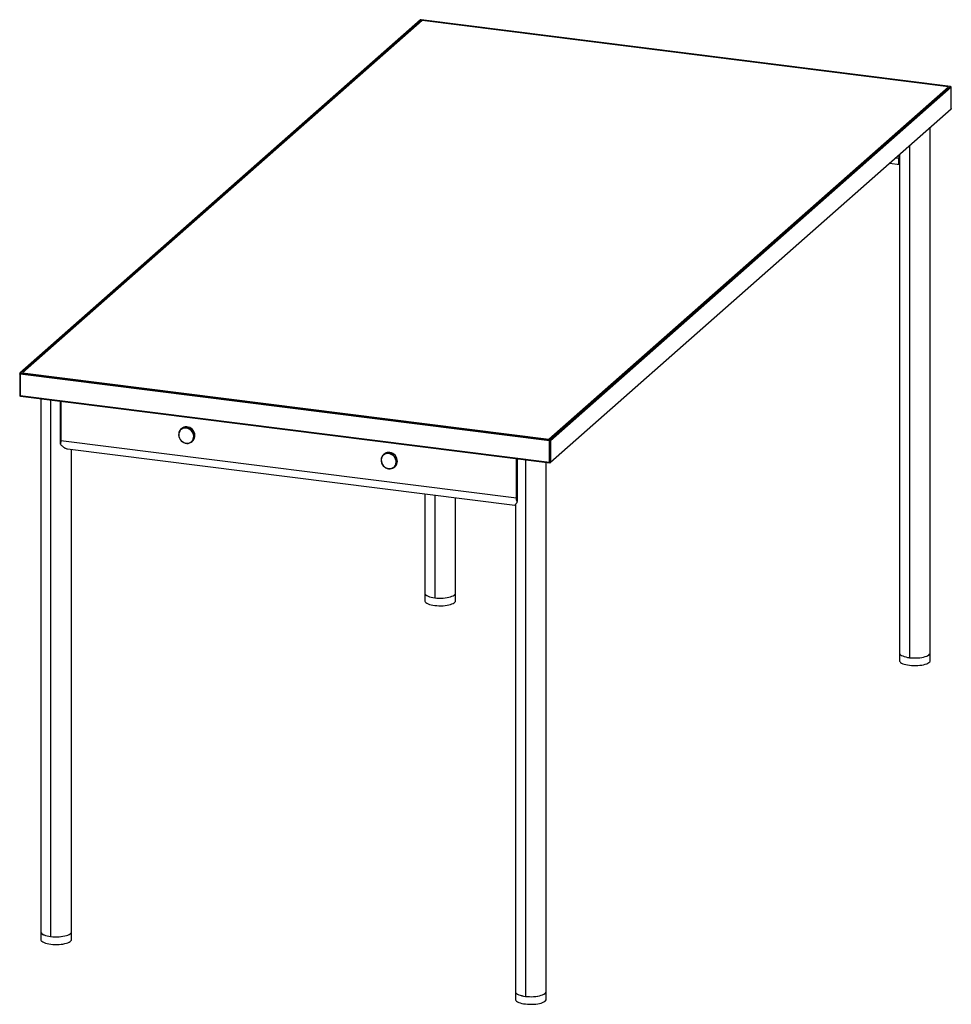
# Paper-space layout '_Dimetric' of a CAD drawing. Header units: millimetres. Extents: x -4 to 1145, y -89 to 1126.
import ezdxf

# ---------------------------------------------------------------- set-up
doc = ezdxf.new("R2010")
doc.units = ezdxf.units.MM

psp = doc.layouts.new('_Dimetric')

# ---------------------------------------------------------------- linework, layer by layer
at = {"color": 7, "linetype": 'Continuous', "lineweight": 25}
for p, q in [((490.3, 1125.8), (-4, 689.9)), ((491, 1126), (-3.3, 690)), ((492.1, 1125.1), (-0.7, 690.4)), ((1143.9, 1043.7), (491, 1126)), ((1144, 1043.7), (491.1, 1126)), ((1141.3, 1043.3), (492.1, 1125.1)), ((648.4, 608.6), (1141.3, 1043.3)), ((649.6, 607.8), (1143.9, 1043.7)), ((1144.8, 1042.6), (650.5, 606.7)), ((1144.8, 1016.2), (1144.8, 1042.6)), ((1144.9, 1016.3), (1144.9, 1042.7)), ((650.3, 579.7), (1144.5, 1015.6)), ((650.5, 580.3), (1144.8, 1016.2)), ((1119, 335.6), (1119, 993)), ((1093.2, 970.4), (1093.2, 339.1)), ((1068.9, 948.9), (1080.8, 947.4)), ((1076.5, 955.3), (1076.3, 955.4)), ((1081, 959.3), (1076.5, 955.3)), ((1080.2, 954.9), (1076.5, 955.3)), ((1081, 959.5), (1081, 335.6)), ((-4.3, 689.1), (-4.3, 662.7)), ((649.3, 606.5), (-3.7, 688.8)), ((-3.7, 688.8), (-3.7, 662.4)), ((-3.3, 690), (649.6, 607.8)), ((-0.7, 690.4), (648.4, 608.6)), ((-3.7, 662.4), (649.3, 580.1)), ((-3.4, 661.7), (649.5, 579.5)), ((21.6, 658.6), (21.6, -8.5)), ((33.9, 657), (33.9, -5)), ((45.9, 602.5), (45.9, 655.5)), ((46.3, 655.4), (46.3, 606.5)), ((194.2, 619.9), (194.1, 620.3)), ((195.6, 621.7), (194.5, 620.7)), ((608.5, 535.7), (46.3, 606.5)), ((54.7, 596.7), (606.3, 527.2)), ((59.6, -8.5), (59.6, 596)), ((208, 605.4), (209.1, 606.4)), ((208, 606), (208.4, 605.8)), ((209.6, 606.8), (208.4, 605.8)), ((209.1, 606.4), (209.6, 606.8)), ((649.3, 580.1), (649.3, 606.5)), ((650.5, 606.7), (650.5, 580.3)), ((445.4, 590.2), (444.2, 589.2)), ((449.3, 590.8), (449.4, 591.3)), ((450.5, 592.3), (449.4, 591.3)), ((608.5, 535.7), (608.5, 584.6)), ((609.5, 584.5), (609.5, 531.5)), ((619.5, 583.2), (619.5, -78.8)), ((452.4, 572.2), (452.6, 571.9)), ((457.8, 573.9), (458.9, 574.9)), ((645.2, -82.3), (645.2, 580)), ((495.4, 541.1), (495.4, 409.3)), ((507.7, 539.6), (507.7, 412.8)), ((533.4, 409.3), (533.4, 536.4)), ((607.2, 528), (607.2, -82.3)), ((495.4, 418.8), (495.5, 418)), ((495.5, 418), (495.5, 408.6)), ((495.4, 409.3), (495.5, 408.6)), ((1081, 345), (1081.1, 344.2)), ((1081.1, 344.2), (1081.1, 334.8)), ((1081, 335.6), (1081.1, 334.8)), ((21.6, 0.9), (21.8, 0.2)), ((21.8, 0.2), (21.8, -9.3)), ((21.6, -8.5), (21.8, -9.3)), ((607.2, -72.8), (607.3, -73.6)), ((607.2, -82.3), (607.3, -83)), ((607.3, -73.6), (607.3, -83))]:
    psp.add_line(p, q, dxfattribs=at)
at = {"color": 7, "linetype": 'Continuous', "lineweight": 25, "flags": 128}
for points in [[(491, 1126), (491, 1126), (491.1, 1126)], [(1143.9, 1043.7), (1143.9, 1043.7), (1144, 1043.7)], [(1144.8, 1042.6), (1144.9, 1042.7), (1144.9, 1042.7)], [(1144.9, 1016.3), (1144.9, 1016.3), (1144.8, 1016.2)], [(-3.7, 688.8), (-3.8, 688.8), (-4, 688.9), (-4.1, 688.9), (-4.2, 689), (-4.3, 689), (-4.3, 689.1), (-4.3, 689.1)], [(-4.3, 662.7), (-4.3, 662.7), (-4.3, 662.6), (-4.2, 662.6), (-4.1, 662.5), (-4, 662.5), (-3.8, 662.4), (-3.7, 662.4)], [(-3.4, 661.7), (-3.4, 661.7), (-3.5, 661.7), (-3.6, 661.8), (-3.6, 661.9), (-3.6, 662.1), (-3.7, 662.2), (-3.7, 662.4)], [(194.1, 620.3), (193, 618.9), (192.2, 617.3), (191.8, 615.5), (191.7, 613.6), (192, 611.7), (192.7, 609.9), (193.7, 608.2), (194.9, 606.6), (196.5, 605.3), (198.2, 604.3), (200, 603.7), (201.9, 603.4), (203.7, 603.4), (205.5, 603.9), (207.1, 604.7), (208.4, 605.8)], [(194.2, 619.9), (193.2, 618.6), (192.4, 617), (192, 615.3), (191.9, 613.5), (192.2, 611.7), (192.9, 609.9), (193.8, 608.2), (195.1, 606.7), (196.5, 605.5), (198.2, 604.5), (199.9, 603.9), (201.7, 603.6), (203.5, 603.7), (205.2, 604.1), (206.7, 604.9), (208, 606)], [(208.4, 605.8), (209.5, 607.2), (210.3, 608.8), (210.7, 610.6), (210.8, 612.5), (210.5, 614.4), (209.8, 616.2), (208.8, 618), (207.5, 619.5), (206, 620.8), (204.3, 621.8), (202.5, 622.4), (200.6, 622.7), (198.8, 622.7), (197, 622.2), (195.4, 621.4), (194.1, 620.3)], [(208, 606), (209.1, 607.3), (209.8, 608.9), (210.2, 610.6), (210.3, 612.4), (210, 614.2), (209.3, 616), (208.4, 617.6), (207.2, 619.1), (205.7, 620.4), (204.1, 621.3), (202.3, 622), (200.5, 622.2), (198.7, 622.2), (197, 621.7), (195.5, 621), (194.2, 619.9)], [(209.6, 606.8), (210.6, 608.2), (211.4, 609.8), (211.8, 611.6), (211.9, 613.5), (211.6, 615.4), (210.9, 617.2), (210, 619), (208.7, 620.5), (207.2, 621.8), (205.4, 622.8), (203.6, 623.4), (201.8, 623.7), (199.9, 623.7), (198.2, 623.2), (196.6, 622.4), (195.6, 621.7)], [(449.4, 591.3), (447.6, 591), (445.9, 590.4), (444.4, 589.4), (443.2, 588.1), (442.3, 586.6), (441.7, 584.9), (441.5, 583.1), (441.6, 581.2), (442.1, 579.3), (442.9, 577.5), (444.1, 575.8), (445.5, 574.4), (447.1, 573.3), (448.9, 572.5), (450.7, 572), (452.6, 571.9)], [(449.3, 590.8), (447.6, 590.5), (446, 589.9), (444.5, 589), (443.4, 587.8), (442.5, 586.3), (441.9, 584.6), (441.7, 582.9), (441.8, 581), (442.3, 579.2), (443.1, 577.5), (444.2, 575.9), (445.6, 574.6), (447.1, 573.5), (448.8, 572.7), (450.6, 572.3), (452.4, 572.2)], [(452.4, 572.2), (454.1, 572.4), (455.7, 573), (457.2, 574), (458.3, 575.2), (459.2, 576.6), (459.8, 578.3), (460, 580.1), (459.9, 581.9), (459.4, 583.7), (458.6, 585.4), (457.5, 587), (456.2, 588.3), (454.6, 589.4), (452.9, 590.2), (451.1, 590.7), (449.3, 590.8)], [(452.6, 571.9), (454.4, 572.2), (456.1, 572.8), (457.6, 573.8), (458.8, 575), (459.7, 576.6), (460.3, 578.3), (460.5, 580.1), (460.4, 582), (459.9, 583.9), (459.1, 585.7), (457.9, 587.3), (456.5, 588.8), (454.9, 589.9), (453.1, 590.7), (451.3, 591.2), (449.4, 591.3)], [(458.9, 574.9), (459.9, 576), (460.9, 577.6), (461.4, 579.3), (461.7, 581.1), (461.5, 583), (461.1, 584.9), (460.2, 586.7), (459.1, 588.3), (457.7, 589.8), (456, 590.9), (454.2, 591.7), (452.4, 592.2), (450.5, 592.3)], [(649.5, 579.5), (649.5, 579.5), (649.4, 579.5), (649.4, 579.6), (649.3, 579.7), (649.3, 579.8), (649.3, 580), (649.3, 580.1)], [(495.4, 418.8), (495.5, 418), (496, 417.2), (496.8, 416.4), (498, 415.6), (499.4, 414.9), (501.1, 414.2), (503.1, 413.7), (505.3, 413.2), (507.7, 412.8)], [(495.5, 418), (496, 417.1), (496.8, 416.3), (498, 415.6), (499.5, 414.8), (501.2, 414.2), (503.2, 413.6), (505.4, 413.2), (507.7, 412.8), (510.2, 412.6), (512.8, 412.4), (515.4, 412.4), (518, 412.5), (520.5, 412.8), (522.9, 413.1), (525.1, 413.5), (527.1, 414.1), (528.9, 414.7), (530.5, 415.4), (531.7, 416.1), (532.6, 417), (533.2, 417.8), (533.4, 418.7), (533.4, 418.8)], [(507.7, 412.8), (510.1, 412.6), (512.7, 412.5), (515.3, 412.4), (517.9, 412.5), (520.4, 412.8), (522.8, 413.1), (525, 413.5), (527.1, 414), (528.9, 414.7), (530.4, 415.4), (531.7, 416.1), (532.6, 416.9), (533.1, 417.8), (533.4, 418.6), (533.4, 418.8)], [(495.5, 408.6), (496, 407.7), (496.8, 406.9), (498, 406.1), (499.5, 405.4), (501.2, 404.8), (503.2, 404.2), (505.4, 403.8), (507.7, 403.4), (510.2, 403.2), (512.8, 403), (515.4, 403), (518, 403.1), (520.5, 403.3), (522.9, 403.7), (525.1, 404.1), (527.1, 404.6), (528.9, 405.3), (530.5, 406), (531.7, 406.7), (532.6, 407.5), (533.2, 408.4), (533.4, 409.2), (533.4, 409.3)], [(1081, 345), (1081.1, 344.2), (1081.6, 343.4), (1082.4, 342.6), (1083.5, 341.8), (1085, 341.1), (1086.7, 340.4), (1088.7, 339.9), (1090.9, 339.4), (1093.2, 339.1)], [(1081.1, 344.2), (1081.6, 343.4), (1082.4, 342.5), (1083.6, 341.8), (1085, 341.1), (1086.8, 340.4), (1088.8, 339.9), (1091, 339.4), (1093.3, 339), (1095.8, 338.8), (1098.4, 338.7), (1101, 338.7), (1103.5, 338.8), (1106, 339), (1108.4, 339.3), (1110.7, 339.8), (1112.7, 340.3), (1114.5, 340.9), (1116, 341.6), (1117.3, 342.4), (1118.2, 343.2), (1118.7, 344), (1119, 344.9), (1119, 345)], [(1093.2, 339.1), (1095.7, 338.8), (1098.3, 338.7), (1100.9, 338.7), (1103.4, 338.8), (1106, 339), (1108.4, 339.3), (1110.6, 339.7), (1112.6, 340.3), (1114.5, 340.9), (1116, 341.6), (1117.2, 342.3), (1118.1, 343.2), (1118.7, 344), (1119, 344.9), (1119, 345)], [(1081.1, 334.8), (1081.6, 333.9), (1082.4, 333.1), (1083.6, 332.3), (1085, 331.6), (1086.8, 331), (1088.8, 330.4), (1091, 330), (1093.3, 329.6), (1095.8, 329.4), (1098.4, 329.2), (1101, 329.2), (1103.5, 329.3), (1106, 329.6), (1108.4, 329.9), (1110.7, 330.3), (1112.7, 330.9), (1114.5, 331.5), (1116, 332.2), (1117.3, 332.9), (1118.2, 333.8), (1118.7, 334.6), (1119, 335.5), (1119, 335.6)], [(21.6, 0.9), (21.7, 0.2), (22.2, -0.6), (23, -1.5), (24.2, -2.2), (25.6, -3), (27.4, -3.6), (29.4, -4.2), (31.5, -4.6), (33.9, -5)], [(21.8, 0.2), (22.2, -0.7), (23.1, -1.5), (24.2, -2.3), (25.7, -3), (27.4, -3.6), (29.4, -4.2), (31.6, -4.6), (34, -5), (36.5, -5.2), (39, -5.4), (41.6, -5.4), (44.2, -5.3), (46.7, -5.1), (49.1, -4.7), (51.3, -4.3), (53.4, -3.8), (55.2, -3.1), (56.7, -2.4), (57.9, -1.7), (58.8, -0.9), (59.4, 0), (59.6, 0.8), (59.6, 0.9)], [(33.9, -5), (36.4, -5.2), (38.9, -5.4), (41.5, -5.4), (44.1, -5.3), (46.6, -5.1), (49, -4.7), (51.3, -4.3), (53.3, -3.8), (55.1, -3.2), (56.7, -2.5), (57.9, -1.7), (58.8, -0.9), (59.4, 0), (59.6, 0.8), (59.6, 0.9)], [(21.8, -9.3), (22.2, -10.1), (23.1, -10.9), (24.2, -11.7), (25.7, -12.4), (27.4, -13), (29.4, -13.6), (31.6, -14.1), (34, -14.4), (36.5, -14.7), (39, -14.8), (41.6, -14.8), (44.2, -14.7), (46.7, -14.5), (49.1, -14.2), (51.3, -13.7), (53.4, -13.2), (55.2, -12.6), (56.7, -11.9), (57.9, -11.1), (58.8, -10.3), (59.4, -9.4), (59.6, -8.6), (59.6, -8.5)], [(607.2, -72.8), (607.3, -73.6), (607.8, -74.4), (608.6, -75.2), (609.8, -76), (611.2, -76.7), (613, -77.4), (614.9, -77.9), (617.1, -78.4), (619.5, -78.8)], [(607.3, -73.6), (607.8, -74.4), (608.7, -75.3), (609.8, -76), (611.3, -76.8), (613, -77.4), (615, -78), (617.2, -78.4), (619.6, -78.8), (622, -79), (624.6, -79.1), (627.2, -79.2), (629.8, -79.1), (632.3, -78.8), (634.7, -78.5), (636.9, -78.1), (638.9, -77.5), (640.7, -76.9), (642.3, -76.2), (643.5, -75.4), (644.4, -74.6), (645, -73.8), (645.2, -72.9), (645.2, -72.8)], [(619.5, -78.8), (622, -79), (624.5, -79.1), (627.1, -79.2), (629.7, -79.1), (632.2, -78.8), (634.6, -78.5), (636.8, -78.1), (638.9, -77.5), (640.7, -76.9), (642.2, -76.2), (643.5, -75.5), (644.4, -74.7), (645, -73.8), (645.2, -73), (645.2, -72.8)], [(607.3, -83), (607.8, -83.9), (608.7, -84.7), (609.8, -85.5), (611.3, -86.2), (613, -86.8), (615, -87.4), (617.2, -87.8), (619.6, -88.2), (622, -88.4), (624.6, -88.6), (627.2, -88.6), (629.8, -88.5), (632.3, -88.3), (634.7, -87.9), (636.9, -87.5), (638.9, -87), (640.7, -86.3), (642.3, -85.6), (643.5, -84.9), (644.4, -84.1), (645, -83.2), (645.2, -82.4), (645.2, -82.3)]]:
    psp.add_lwpolyline(points, dxfattribs=at)
at = {"color": 7, "linetype": 'Continuous', "lineweight": 25}
for centre, radius, start, end in [((491, 1125), 1, 82.8192, 131.4096), ((490.8, 1125.1), 0.834, 81.8416, 130.6612), ((1143.7, 1042.6), 1.09, 1.0587, 81.7605), ((1143.9, 1042.7), 1, 0, 82.8192), ((1143.9, 1016.3), 1, 311.4096, 0), ((1144, 1016.2), 0.834, 312.158, 0.9777), ((1082.7, 955.9), 2.72, 130.0886, 202.7844), ((-3.3, 689.1), 1, 131.4096, 180), ((-3.4, 689.2), 0.834, 81.8416, 130.6612), ((-1.7, 688.9), 1.97, 144.9309, 183.5931), ((-3.3, 662.7), 1, 180, 262.8192), ((651.2, 606.7), 1.97, 144.9309, 183.5931), ((649.5, 606.7), 1.09, 1.0587, 81.7605), ((649.6, 608.5), 1.97, 259.2261, 297.8883), ((450.8, 584), 8.26, 92.0074, 131.1339), ((649.6, 582.1), 1.97, 259.2261, 297.8883), ((649.6, 580.4), 1, 262.8192, 311.4096), ((649.7, 580.3), 0.834, 312.158, 0.9777)]:
    psp.add_arc(centre, radius, start, end, dxfattribs=at)
for points, knots in [([(1080.8, 947.4), (1080.8, 947.4), (1080.6, 947.4), (1080.3, 947.6), (1080.1, 948), (1080, 948.5), (1079.9, 949.2), (1080, 950.1), (1080, 951.3), (1080.1, 952.8), (1080.2, 954.2), (1080.2, 954.9)], [0, 0, 0, 0, 0.042817, 0.147399, 0.252061, 0.362421, 0.45944, 0.57985, 0.681766, 0.841473, 1, 1, 1, 1]), ([(46.3, 606.5), (46.3, 605.7), (46.3, 604.2), (46, 603.1), (45.9, 602.5)], [0, 0, 0, 0, 0.552648, 1, 1, 1, 1]), ([(45.9, 602.5), (46.3, 602), (47.2, 600.8), (48.6, 599.6), (49.9, 598.6), (51, 597.9), (52.3, 597.3), (53.6, 596.8), (54.4, 596.7), (54.7, 596.7)], [0, 0, 0, 0, 0.180569, 0.359917, 0.479529, 0.604517, 0.719703, 0.898118, 1, 1, 1, 1]), ([(609.5, 531.5), (609.2, 532.3), (608.6, 533.6), (608.5, 535.1), (608.5, 535.7)], [0, 0, 0, 0, 0.566571, 1, 1, 1, 1]), ([(609.5, 531.5), (609.2, 531), (608.8, 530), (608, 529), (607.3, 528.1), (606.7, 527.5), (606.4, 527.2), (606.3, 527.2), (606.3, 527.2)], [0, 0, 0, 0, 0.180596, 0.35997, 0.539628, 0.719662, 0.898103, 1, 1, 1, 1])]:
    psp.add_open_spline(points, degree=3, knots=knots, dxfattribs=at)

doc.saveas('drawing.dxf')
